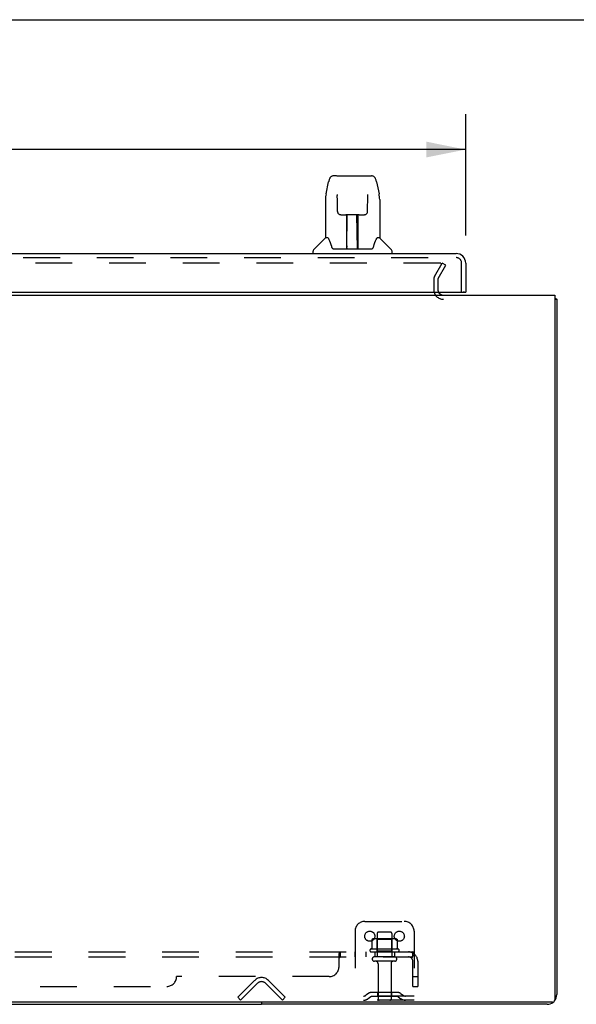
# Model space of a CAD drawing. Header units: inches. Extents: x 0 to 170, y 0 to 110.
# Tile 7 of 14: x 28 to 42, y 85 to 110. Entities that reach past the tile are written whole.
import ezdxf

# ---------------------------------------------------------------- set-up
doc = ezdxf.new("R2010")
doc.units = ezdxf.units.IN
doc.header["$LTSCALE"] = 9.35
doc.header["$MEASUREMENT"] = 0
doc.linetypes.add('HIDDEN', pattern=[0.2, 0.1, -0.1])
doc.layers.get('0').update_dxf_attribs({"linetype": 'CONTINUOUS'})
for name, color, linetype in [('DEFAULT_2', 8, 'HIDDEN'), ('DIMENSIONS', 7, 'CONTINUOUS'), ('DOOR_ASSEMBLY', 7, 'CONTINUOUS'), ('SUBPANEL', 7, 'CONTINUOUS')]:
    doc.layers.add(name, color=color, linetype=linetype)
doc.styles.get("Standard").update_dxf_attribs({"font": 'arial.ttf'})
doc.dimstyles.new('DIMSTYLE_1', dxfattribs={"dimtxt": 0.75, "dimasz": 1, "dimexe": 0.09, "dimexo": 0.07, "dimgap": 0.0375, "dimtad": 0, "dimtih": 1, "dimtoh": 1, "dimzin": 4, "dimdsep": 46, "dimtxsty": 'Standard', "dimblk": '_FILLED', "dimblk1": '_FILLED', "dimblk2": '_FILLED', "dimcen": 0.09, "dimadec": 3, "dimazin": 1, "dimtfac": 1, "dimtdec": 3, "dimtofl": 0, "dimtmove": 0, "dimatfit": 3, "dimldrblk": '_FILLED', "dimfxl": 0, "dimtolj": 1, "dimtzin": 4, "dimarcsym": 0})

# ---------------------------------------------------------------- blocks, each defined once
blk = doc.blocks.new('_FILLED')
at = {"color": 0, "linetype": 'ByBlock'}
blk.add_solid([(0, 0), (-1, 0.2), (-1, -0.2)], dxfattribs=at)
blk = doc.blocks.new('*D7')
at = {"layer": 'DIMENSIONS', "color": 2, "linetype": 'Continuous'}
for p, q in [((9.23, 104.52), (9.23, 107.604)), ((39.417, 104.52), (39.417, 107.604)), ((9.23, 106.704), (20.923, 106.704)), ((39.417, 106.704), (27.724, 106.704))]:
    blk.add_line(p, q, dxfattribs=at)
at = {"layer": 'DIMENSIONS', "color": 2, "linetype": 'Continuous', "rotation": 180}
blk.add_blockref('_FILLED', (9.23, 106.704), dxfattribs=at)
at = {"layer": 'DIMENSIONS', "color": 2, "linetype": 'Continuous'}
blk.add_blockref('_FILLED', (39.417, 106.704), dxfattribs=at)
at = {"layer": 'DIMENSIONS', "color": 2, "linetype": 'Continuous', "insert": (24.323, 107.079), "char_height": 0.75, "width": 6.05019, "attachment_point": 2, "line_spacing_factor": 0.9}
blk.add_mtext('30.19 DOOR', dxfattribs=at)

msp = doc.modelspace()

# ---------------------------------------------------------------- linework, layer by layer
at = {"color": 7, "linetype": 'Continuous'}
for p, q in [((0, 110), (170, 110)), ((41.678, 102.905), (41.73, 102.905)), ((14.98, 85.009), (34.23, 85.009)), ((34.23, 85.061), (34.23, 85.009))]:
    msp.add_line(p, q, dxfattribs=at)
at = {"color": 3, "linetype": 'Continuous'}
for p, q in [((7.532, 103.009), (41.678, 103.009)), ((41.678, 103.009), (41.678, 85.121)), ((41.73, 102.905), (41.73, 85.255)), ((41.618, 85.061), (7.592, 85.061)), ((41.483, 85.009), (34.23, 85.009))]:
    msp.add_line(p, q, dxfattribs=at)
for points in [[(41.678, 102.925), (41.68, 102.924), (41.684, 102.923), (41.688, 102.922), (41.691, 102.921), (41.695, 102.921), (41.702, 102.919)], [(41.702, 102.919), (41.706, 102.918), (41.709, 102.918), (41.712, 102.917), (41.715, 102.916), (41.717, 102.916), (41.72, 102.915), (41.722, 102.914), (41.724, 102.913), (41.725, 102.912), (41.727, 102.911), (41.728, 102.91), (41.729, 102.909), (41.729, 102.908), (41.73, 102.906), (41.73, 102.905)]]:
    msp.add_lwpolyline(points, dxfattribs=at)
for centre, radius, start, end in [((38.851, 103.151), 0.142, 206.4775, 270), ((41.483, 85.255), 0.246, 320.5524, 360), ((41.483, 85.255), 0.246, 270, 309.4468), ((41.618, 85.121), 0.06, 270, 360)]:
    msp.add_arc(centre, radius, start, end, dxfattribs=at)
at = {"layer": 'DEFAULT_2', "color": 8, "linetype": 'HIDDEN'}
for p, q in [((38.773, 103.821), (10.436, 103.821)), ((38.623, 103.482), (38.819, 103.821)), ((38.713, 103.43), (38.909, 103.769)), ((38.909, 103.769), (38.819, 103.821)), ((38.605, 103.413), (38.605, 103.151)), ((38.709, 103.413), (38.709, 103.151)), ((36.855, 87.113), (37.855, 87.113)), ((36.605, 86.863), (36.605, 85.113)), ((37.167, 86.808), (37.167, 86.213)), ((37.512, 86.838), (37.197, 86.838)), ((37.542, 86.808), (37.542, 86.213)), ((38.105, 86.863), (38.105, 85.113)), ((37.036, 86.653), (37.036, 86.434)), ((37.61, 86.674), (37.099, 86.674)), ((37.171, 86.654), (37.151, 86.674)), ((37.538, 86.654), (37.171, 86.654)), ((37.171, 86.358), (37.171, 86.654)), ((37.538, 86.654), (37.558, 86.674)), ((37.538, 86.358), (37.538, 86.654)), ((37.674, 86.653), (37.674, 86.434)), ((37.711, 86.408), (36.999, 86.408)), ((37.021, 86.338), (37.689, 86.338)), ((37.171, 86.358), (37.151, 86.338)), ((37.538, 86.358), (37.171, 86.358)), ((37.538, 86.358), (37.558, 86.338)), ((37.612, 86.213), (37.097, 86.213)), ((37.612, 86.103), (37.097, 86.103)), ((37.19, 86.04), (37.19, 85.143)), ((37.52, 86.04), (37.52, 85.143)), ((33.626, 85.186), (34.055, 85.616)), ((34.129, 85.543), (33.699, 85.113)), ((34.76, 85.113), (34.33, 85.543)), ((34.834, 85.186), (34.404, 85.616)), ((36.948, 85.285), (36.88, 85.237)), ((37.695, 85.307), (37.014, 85.307)), ((37.18, 85.307), (37.18, 85.203)), ((37.53, 85.307), (37.53, 85.203)), ((37.762, 85.285), (37.83, 85.237)), ((33.699, 85.113), (33.626, 85.186)), ((34.76, 85.113), (34.834, 85.186)), ((38.105, 85.217), (36.605, 85.217)), ((38.105, 85.113), (36.605, 85.113)), ((37.008, 85.201), (36.94, 85.152)), ((37.695, 85.203), (37.014, 85.203)), ((37.701, 85.201), (37.769, 85.152))]:
    msp.add_line(p, q, dxfattribs=at)
for points in [[(38.781, 103.82), (38.779, 103.821), (38.777, 103.821), (38.775, 103.821), (38.773, 103.821)], [(38.781, 103.82), (38.783, 103.819), (38.785, 103.818), (38.786, 103.817), (38.788, 103.816), (38.789, 103.815), (38.79, 103.813), (38.791, 103.812), (38.792, 103.81), (38.793, 103.808), (38.793, 103.807), (38.793, 103.805), (38.793, 103.804)], [(38.793, 103.804), (38.793, 103.803), (38.793, 103.801), (38.792, 103.8), (38.792, 103.798), (38.791, 103.796)], [(37.042, 86.662), (37.04, 86.661), (37.039, 86.66), (37.038, 86.659), (37.037, 86.657), (37.036, 86.656), (37.036, 86.654), (37.036, 86.653)], [(37.668, 86.662), (37.669, 86.661), (37.67, 86.66), (37.672, 86.659), (37.672, 86.657), (37.673, 86.656), (37.674, 86.654), (37.674, 86.653)], [(37.036, 86.434), (37.036, 86.433), (37.036, 86.432), (37.035, 86.431), (37.035, 86.43), (37.035, 86.43), (37.034, 86.429), (37.034, 86.428), (37.033, 86.428), (37.033, 86.428), (37.033, 86.427), (37.033, 86.427), (37.032, 86.427), (37.032, 86.426), (37.032, 86.426), (37.031, 86.426), (37.031, 86.426), (37.031, 86.426), (37.031, 86.426)], [(37.679, 86.426), (37.679, 86.426), (37.678, 86.426), (37.678, 86.426), (37.678, 86.426), (37.678, 86.426), (37.677, 86.427), (37.677, 86.427), (37.677, 86.427), (37.676, 86.428), (37.676, 86.428), (37.676, 86.428), (37.675, 86.429), (37.675, 86.43), (37.675, 86.43), (37.674, 86.431), (37.674, 86.432), (37.674, 86.433), (37.674, 86.434)]]:
    msp.add_lwpolyline(points, dxfattribs=at)
for centre in [(36.98, 86.738), (37.73, 86.738)]:
    msp.add_circle(centre, 0.128, dxfattribs=at)
for centre, radius, start, end in [((38.742, 103.413), 0.137, 150, 180), ((38.742, 103.413), 0.033, 150, 180), ((38.851, 103.151), 0.246, 180, 270), ((38.851, 103.151), 0.142, 180, 206.4775), ((36.855, 86.863), 0.25, 90, 180), ((37.855, 86.863), 0.25, 0, 90), ((37.197, 86.808), 0.03, 90, 180), ((37.512, 86.808), 0.03, 0, 90), ((37.099, 86.533), 0.141, 90, 113.95), ((37.61, 86.533), 0.141, 66.05, 90), ((37.021, 86.376), 0.0384, 124.4497, 270), ((37.355, 85.808), 0.698, 117.6814, 120.6631), ((37.355, 85.808), 0.698, 59.3369, 62.3186), ((37.689, 86.376), 0.0384, 270, 55.5503), ((37.097, 86.158), 0.055, 90, 270), ((37.127, 86.04), 0.0625, 0, 90), ((37.582, 86.04), 0.0625, 90, 180), ((37.612, 86.158), 0.055, 270, 90), ((34.23, 85.442), 0.246, 45, 135), ((34.23, 85.442), 0.142, 45, 135), ((36.819, 85.321), 0.104, 270, 305.7539), ((37.014, 85.193), 0.114, 90, 125.7539), ((37.695, 85.193), 0.114, 54.2461, 90), ((37.891, 85.321), 0.104, 234.2461, 270), ((36.819, 85.321), 0.208, 270, 305.7539), ((37.014, 85.193), 0.01, 90, 125.7539), ((37.22, 85.143), 0.03, 180, 270), ((37.49, 85.143), 0.03, 270, 360), ((37.695, 85.193), 0.01, 54.2461, 90), ((37.891, 85.321), 0.208, 234.2461, 270)]:
    msp.add_arc(centre, radius, start, end, dxfattribs=at)
at = {"layer": 'DOOR_ASSEMBLY', "color": 7, "linetype": 'Continuous'}
for p, q in [((36.138, 106.035), (36.058, 106.035)), ((36.139, 106.035), (37.027, 106.035)), ((36.144, 106.035), (36.143, 106.035)), ((35.868, 105.576), (35.933, 105.881)), ((37.151, 105.881), (37.216, 105.576)), ((36.154, 105.561), (36.154, 105.558)), ((36.154, 105.558), (36.154, 105.555)), ((36.154, 105.555), (36.155, 105.551)), ((36.155, 105.551), (36.155, 105.543)), ((36.155, 105.543), (36.155, 105.535)), ((36.157, 105.412), (36.155, 105.535)), ((36.922, 105.129), (36.93, 105.539)), ((36.93, 105.553), (36.93, 105.557)), ((36.93, 105.548), (36.93, 105.553)), ((36.93, 105.539), (36.93, 105.548)), ((37.222, 105.545), (37.216, 105.576)), ((35.853, 105.433), (35.853, 104.461)), ((36.162, 105.129), (36.157, 105.412)), ((37.231, 105.432), (37.231, 104.461)), ((36.162, 105.129), (36.163, 105.116)), ((36.242, 105.051), (36.362, 105.051)), ((36.393, 104.205), (36.408, 105.052)), ((36.399, 105.052), (36.687, 105.052)), ((36.4, 104.636), (36.4, 105.052)), ((36.407, 104.996), (36.4, 104.996)), ((36.668, 104.185), (36.653, 105.052)), ((36.654, 104.996), (36.684, 104.996)), ((36.659, 105.052), (36.659, 104.996)), ((36.684, 104.185), (36.684, 105.052)), ((36.722, 105.051), (36.842, 105.051)), ((36.404, 104.827), (36.4, 104.827)), ((36.404, 104.815), (36.4, 104.815)), ((36.684, 104.827), (36.657, 104.827)), ((36.684, 104.815), (36.657, 104.815)), ((36.661, 104.587), (36.684, 104.587)), ((36.684, 104.583), (36.661, 104.583)), ((35.847, 104.455), (35.55, 104.157)), ((35.926, 104.461), (35.853, 104.461)), ((35.923, 104.461), (35.929, 104.45)), ((35.989, 104.296), (36.004, 104.249)), ((36.004, 104.249), (36.006, 104.24)), ((36.394, 104.257), (36.393, 104.231)), ((36.667, 104.231), (36.667, 104.257)), ((37.078, 104.239), (37.081, 104.249)), ((37.155, 104.45), (37.161, 104.459)), ((37.231, 104.461), (37.158, 104.461)), ((37.237, 104.455), (37.535, 104.157)), ((35.538, 104.067), (35.538, 104.129)), ((36.056, 104.185), (37.028, 104.185)), ((36.4, 104.185), (36.4, 104.189)), ((37.546, 104.067), (37.546, 104.129)), ((39.355, 103.088), (39.417, 103.088))]:
    msp.add_line(p, q, dxfattribs=at)
at = {"layer": 'DOOR_ASSEMBLY', "color": 3, "linetype": 'Continuous'}
for p, q in [((9.476, 104.067), (39.171, 104.067)), ((39.417, 103.82), (39.417, 103.088)), ((9.522, 103.088), (39.355, 103.088))]:
    msp.add_line(p, q, dxfattribs=at)
at = {"layer": 'DOOR_ASSEMBLY', "color": 8, "linetype": 'HIDDEN'}
for p, q in [((9.476, 103.963), (39.171, 103.963)), ((39.313, 103.088), (39.313, 103.82))]:
    msp.add_line(p, q, dxfattribs=at)
at = {"layer": 'DOOR_ASSEMBLY', "color": 7, "linetype": 'Continuous'}
for points in [[(36.058, 106.035), (36.054, 106.035), (36.041, 106.034), (36.028, 106.03), (36.016, 106.025), (36.004, 106.019), (35.994, 106.011), (35.985, 106.002), (35.977, 105.992), (35.969, 105.982), (35.963, 105.97), (35.957, 105.958), (35.951, 105.944), (35.946, 105.929), (35.941, 105.912), (35.936, 105.894), (35.933, 105.881)], [(37.151, 105.881), (37.148, 105.894), (37.143, 105.913), (37.138, 105.929), (37.133, 105.944), (37.127, 105.958), (37.121, 105.971), (37.115, 105.982), (37.107, 105.992), (37.099, 106.002), (37.09, 106.011), (37.08, 106.019), (37.068, 106.026), (37.056, 106.031), (37.043, 106.034), (37.029, 106.035), (37.027, 106.035)], [(35.868, 105.576), (35.863, 105.545), (35.857, 105.505), (35.854, 105.465), (35.853, 105.433)], [(36.154, 105.564), (36.154, 105.564), (36.154, 105.564), (36.154, 105.564), (36.154, 105.564), (36.154, 105.563), (36.154, 105.562), (36.154, 105.561)], [(36.93, 105.557), (36.93, 105.56), (36.93, 105.561), (36.93, 105.562), (36.93, 105.563), (36.93, 105.564), (36.93, 105.564)], [(37.231, 105.432), (37.23, 105.466), (37.227, 105.506), (37.222, 105.545)], [(36.163, 105.116), (36.167, 105.103), (36.172, 105.092), (36.179, 105.081), (36.188, 105.072), (36.198, 105.064), (36.209, 105.058), (36.221, 105.054), (36.232, 105.052), (36.241, 105.051)], [(36.362, 105.051), (36.366, 105.051), (36.375, 105.051), (36.383, 105.052)], [(36.383, 105.052), (36.391, 105.052), (36.399, 105.052)], [(36.687, 105.052), (36.695, 105.052), (36.703, 105.052)], [(36.703, 105.052), (36.711, 105.051), (36.719, 105.051), (36.722, 105.051)], [(36.843, 105.051), (36.853, 105.052), (36.865, 105.054), (36.877, 105.059), (36.888, 105.065), (36.897, 105.073), (36.906, 105.082), (36.913, 105.093), (36.918, 105.105), (36.921, 105.117), (36.922, 105.129)], [(35.929, 104.45), (35.943, 104.422), (35.958, 104.386), (35.973, 104.344), (35.989, 104.296)], [(36.006, 104.24), (36.011, 104.227), (36.016, 104.217), (36.021, 104.208)], [(37.063, 104.208), (37.068, 104.216), (37.073, 104.227), (37.078, 104.239)], [(37.081, 104.249), (37.095, 104.295), (37.111, 104.342), (37.126, 104.385), (37.141, 104.421), (37.155, 104.45)], [(36.021, 104.208), (36.026, 104.201), (36.032, 104.195), (36.039, 104.19), (36.046, 104.187), (36.054, 104.185), (36.056, 104.185)], [(37.028, 104.185), (37.03, 104.185), (37.038, 104.187), (37.045, 104.19), (37.052, 104.195), (37.058, 104.201), (37.063, 104.208)]]:
    msp.add_lwpolyline(points, dxfattribs=at)
for centre, radius, start, end in [((35.861, 104.441), 0.0197, 97.5, 135), ((37.223, 104.441), 0.0197, 45, 82.5), ((35.578, 104.129), 0.0394, 135, 180), ((36.413, 104.205), 0.0197, 179, 270), ((36.413, 104.205), 0.0197, 260.739, 269.9232), ((36.648, 104.205), 0.0197, 270, 1), ((36.648, 104.205), 0.0197, 270.0771, 272.6469), ((37.507, 104.129), 0.0394, 0, 45)]:
    msp.add_arc(centre, radius, start, end, dxfattribs=at)
at = {"layer": 'DOOR_ASSEMBLY', "color": 3, "linetype": 'Continuous'}
for centre, radius, start, end in [((39.171, 103.82), 0.246, 0, 90), ((39.355, 103.108), 0.02, 270, 360)]:
    msp.add_arc(centre, radius, start, end, dxfattribs=at)
at = {"layer": 'DOOR_ASSEMBLY', "color": 8, "linetype": 'HIDDEN'}
msp.add_arc((39.171, 103.82), 0.142, 0, 90, dxfattribs=at)
at = {"layer": 'DOOR_ASSEMBLY', "color": 7, "linetype": 'Continuous'}
for centre, start_param, end_param in [((36.393, 104.224), -1.369355, -1.264777), ((36.668, 104.224), -1.876815, -1.570796)]:
    msp.add_ellipse(centre, major_axis=(0.0394, 0), ratio=1, start_param=start_param, end_param=end_param, dxfattribs=at)
at = {"layer": 'SUBPANEL', "color": 8, "linetype": 'HIDDEN'}
for p, q in [((11.136, 86.338), (38.073, 86.338)), ((36.198, 85.963), (36.198, 86.284)), ((36.232, 86.338), (36.234, 86.338)), ((36.234, 86.213), (36.234, 86.338)), ((36.596, 86.338), (36.596, 86.213)), ((36.877, 86.338), (36.877, 86.213)), ((37.105, 86.338), (37.105, 86.213)), ((37.605, 86.338), (37.605, 86.213)), ((38.112, 86.284), (38.033, 86.187)), ((38.068, 86.247), (38.067, 86.246)), ((38.067, 86.246), (38.067, 86.244)), ((38.069, 86.25), (38.068, 86.249)), ((38.068, 86.249), (38.068, 86.247)), ((38.07, 86.255), (38.069, 86.253)), ((38.069, 86.253), (38.069, 86.252)), ((38.069, 86.252), (38.069, 86.25)), ((38.071, 86.258), (38.07, 86.256)), ((38.07, 86.256), (38.07, 86.255)), ((38.071, 86.259), (38.071, 86.258)), ((38.073, 86.213), (38.073, 86.338)), ((11.136, 86.213), (38.073, 86.213)), ((36.205, 86.187), (36.207, 86.188)), ((36.208, 86.188), (36.21, 86.189)), ((38.053, 86.212), (38.054, 86.213)), ((38.073, 85.463), (38.073, 86.101)), ((38.198, 86.101), (38.198, 85.463)), ((35.948, 85.713), (32.073, 85.713)), ((38.073, 85.713), (38.198, 85.713)), ((17.386, 85.463), (31.823, 85.463)), ((38.073, 85.463), (38.198, 85.463))]:
    msp.add_line(p, q, dxfattribs=at)
for points in [[(36.198, 86.284), (36.2, 86.286), (36.202, 86.288), (36.203, 86.291), (36.205, 86.294), (36.206, 86.297), (36.208, 86.301), (36.209, 86.305)], [(36.202, 86.288), (36.203, 86.291), (36.205, 86.294)], [(36.209, 86.305), (36.212, 86.312), (36.214, 86.315), (36.215, 86.319)], [(36.215, 86.319), (36.217, 86.322), (36.219, 86.325), (36.22, 86.328), (36.222, 86.33), (36.224, 86.333), (36.226, 86.335), (36.228, 86.336), (36.229, 86.337), (36.231, 86.338), (36.232, 86.338), (36.234, 86.338)], [(36.224, 86.333), (36.226, 86.335), (36.228, 86.336), (36.229, 86.337), (36.231, 86.338)], [(38.067, 86.244), (38.066, 86.242), (38.066, 86.242), (38.065, 86.241), (38.065, 86.24), (38.065, 86.239), (38.064, 86.238), (38.064, 86.237), (38.064, 86.236), (38.063, 86.235), (38.063, 86.234), (38.063, 86.233), (38.062, 86.232), (38.062, 86.231), (38.061, 86.23), (38.061, 86.23), (38.061, 86.229), (38.06, 86.228), (38.06, 86.227), (38.059, 86.226), (38.059, 86.225), (38.059, 86.224), (38.058, 86.223), (38.058, 86.223), (38.058, 86.222), (38.057, 86.221), (38.057, 86.22), (38.056, 86.22), (38.056, 86.219), (38.056, 86.218), (38.055, 86.217), (38.055, 86.217), (38.055, 86.216), (38.054, 86.215), (38.054, 86.215), (38.054, 86.214), (38.053, 86.213), (38.053, 86.213), (38.053, 86.212), (38.052, 86.212), (38.052, 86.211), (38.052, 86.211), (38.051, 86.21), (38.051, 86.21), (38.051, 86.209), (38.051, 86.209), (38.051, 86.209)], [(38.074, 86.273), (38.074, 86.273), (38.074, 86.273), (38.074, 86.273), (38.074, 86.272), (38.074, 86.272), (38.073, 86.272), (38.073, 86.271), (38.073, 86.271), (38.073, 86.27), (38.073, 86.27), (38.073, 86.269), (38.073, 86.269), (38.073, 86.268), (38.073, 86.268), (38.073, 86.267), (38.073, 86.266), (38.072, 86.266), (38.072, 86.265), (38.072, 86.264), (38.072, 86.264), (38.072, 86.263), (38.072, 86.263), (38.072, 86.262), (38.071, 86.261), (38.071, 86.261), (38.071, 86.26), (38.071, 86.259)], [(38.094, 86.315), (38.092, 86.319), (38.091, 86.322), (38.089, 86.325), (38.088, 86.328), (38.086, 86.33), (38.084, 86.333), (38.082, 86.335), (38.08, 86.336), (38.078, 86.337), (38.077, 86.338), (38.075, 86.338), (38.073, 86.338)], [(38.073, 86.27), (38.073, 86.27), (38.073, 86.271), (38.074, 86.271), (38.074, 86.272), (38.074, 86.272), (38.074, 86.272), (38.074, 86.273), (38.074, 86.273)], [(38.112, 86.284), (38.11, 86.286), (38.108, 86.288), (38.106, 86.291), (38.104, 86.294), (38.102, 86.297), (38.1, 86.301), (38.098, 86.305), (38.097, 86.308), (38.094, 86.315)], [(36.198, 86.187), (36.2, 86.187), (36.202, 86.187), (36.204, 86.187), (36.205, 86.187), (36.207, 86.188), (36.208, 86.188), (36.21, 86.189), (36.211, 86.19), (36.213, 86.192)], [(36.198, 86.187), (36.2, 86.187), (36.202, 86.187), (36.204, 86.187)], [(36.211, 86.19), (36.213, 86.192), (36.214, 86.193)], [(36.214, 86.193), (36.216, 86.195), (36.217, 86.197), (36.218, 86.198), (36.221, 86.202)], [(36.221, 86.202), (36.222, 86.204), (36.224, 86.206), (36.225, 86.208)], [(36.225, 86.208), (36.227, 86.209), (36.228, 86.211), (36.23, 86.212), (36.231, 86.212), (36.232, 86.213), (36.234, 86.213)], [(36.227, 86.209), (36.228, 86.211), (36.23, 86.212), (36.231, 86.212), (36.232, 86.213), (36.234, 86.213)], [(38.033, 86.187), (38.033, 86.187), (38.034, 86.187), (38.035, 86.187), (38.036, 86.187), (38.037, 86.188), (38.038, 86.188), (38.039, 86.189), (38.041, 86.19), (38.042, 86.192), (38.044, 86.193), (38.046, 86.195), (38.05, 86.198)], [(38.05, 86.198), (38.052, 86.2), (38.054, 86.202), (38.056, 86.204), (38.059, 86.206), (38.061, 86.208), (38.064, 86.209), (38.066, 86.211), (38.068, 86.212), (38.07, 86.212), (38.072, 86.213), (38.073, 86.213)], [(38.051, 86.209), (38.05, 86.209), (38.05, 86.209), (38.051, 86.209), (38.051, 86.209), (38.051, 86.209), (38.051, 86.21), (38.051, 86.21), (38.051, 86.21), (38.052, 86.211), (38.052, 86.211), (38.052, 86.212), (38.053, 86.212), (38.053, 86.212)]]:
    msp.add_lwpolyline(points, dxfattribs=at)
for centre, radius, start, end in [((37.961, 86.101), 0.237, 0, 90), ((37.961, 86.101), 0.112, 0, 90), ((35.948, 85.963), 0.25, 270, 360), ((31.823, 85.713), 0.25, 270, 360)]:
    msp.add_arc(centre, radius, start, end, dxfattribs=at)

# ---------------------------------------------------------------- dimensions: what is measured, and where the dimension line sits
at = {"layer": 'DIMENSIONS', "color": 2, "linetype": 'Continuous'}
dim = msp.add_linear_dim(base=(9.23, 106.704), p1=(39.417, 104.45), p2=(9.23, 104.45), angle=180, text='<> DOOR', dimstyle='DIMSTYLE_1', dxfattribs=at)
dim.commit()
dim.dimension.update_dxf_attribs({"geometry": '*D7', "text_midpoint": (24.323, 106.704), "dimtype": 160})

doc.saveas('drawing.dxf')
